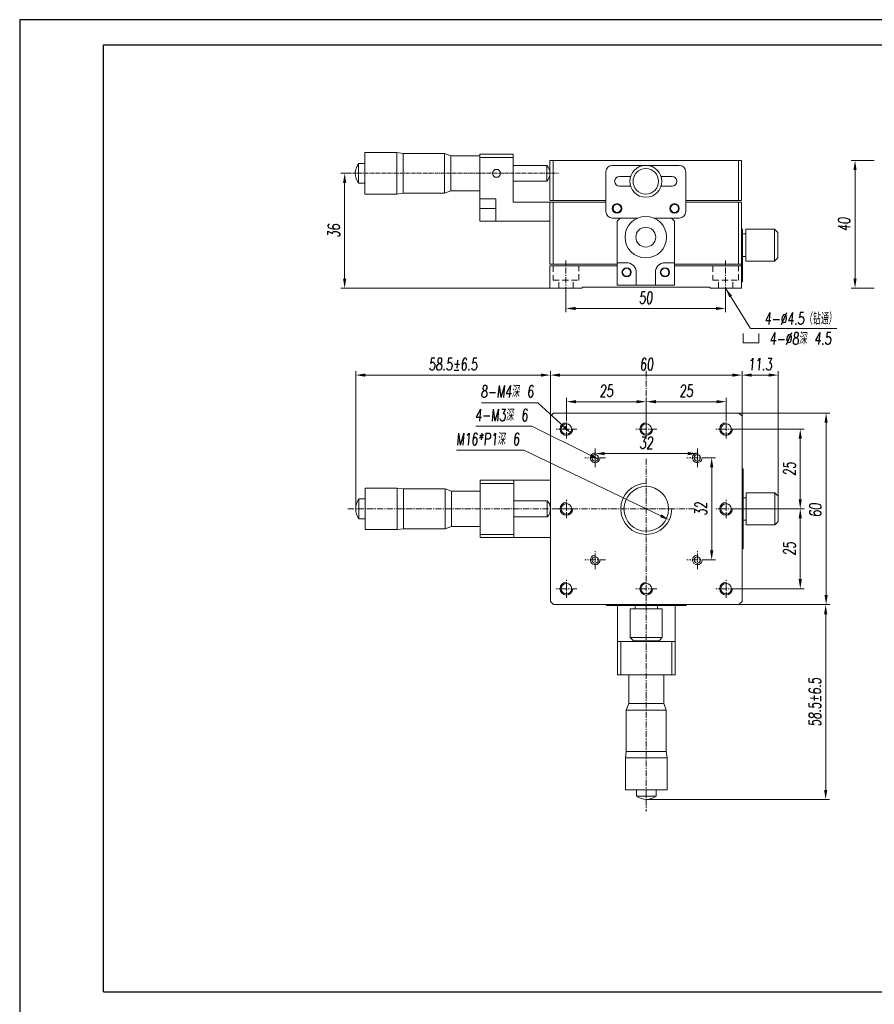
# Model space of a CAD drawing. Header units: millimetres. Extents: x 14258 to 14699, y 59 to 684.
# Tile 7 of 8: x 14258 to 14525, y 375 to 684. Entities that reach past the tile are written whole.
import ezdxf

# ---------------------------------------------------------------- set-up
doc = ezdxf.new("R2010")
doc.units = ezdxf.units.MM
doc.header["$LTSCALE"] = 0.3
doc.linetypes.add('CENTERX2', pattern=[20.32, 12.7, -2.54, 2.54, -2.54])
doc.linetypes.add('DASHED', pattern=[19.05, 12.7, -6.35])
for name, color, linetype, lineweight in [('中心线', 5, 'CENTERX2', 13), ('剖面线', 50, 'Continuous', 13), ('外框', 7, 'Continuous', 30), ('标注', 1, 'Continuous', 18), ('虚线', 6, 'DASHED', 13), ('螺纹线', 3, 'Continuous', 13), ('轮廓线', 7, 'Continuous', 20)]:
    doc.layers.add(name, color=color, linetype=linetype, lineweight=lineweight)
doc.styles.get("Standard").update_dxf_attribs({"font": 'txt.shx', "width": 0.67, "oblique": 5, "bigfont": 'gbcbig.shx'})
doc.dimstyles.new('1.5', dxfattribs={"dimscale": 1.5, "dimtxt": 2.5, "dimasz": 2, "dimexe": 0.8, "dimexo": 0, "dimgap": 1, "dimtad": 1, "dimdec": 1, "dimdsep": 46, "dimtxsty": 'Standard', "dimcen": 0, "dimclrd": 256, "dimclre": 256, "dimclrt": 256, "dimadec": 0, "dimazin": 0, "dimtfac": 1, "dimtdec": 1, "dimtmove": 0, "dimatfit": 3, "dimfxl": 0, "dimtzin": 0, "dimlwd": -1, "dimlwe": -1, "dimarcsym": 0})
doc.dimstyles.new('1.5$3', dxfattribs={"dimscale": 1.5, "dimtxt": 2.5, "dimasz": 2, "dimexe": 0.8, "dimexo": 0, "dimgap": 1, "dimtad": 1, "dimtih": 1, "dimtoh": 1, "dimdec": 1, "dimdsep": 46, "dimtxsty": 'Standard', "dimcen": 0, "dimclrd": 256, "dimclre": 256, "dimclrt": 256, "dimadec": 0, "dimazin": 0, "dimtfac": 1, "dimtdec": 1, "dimtmove": 0, "dimatfit": 3, "dimfxl": 0, "dimtzin": 0, "dimlwd": -1, "dimlwe": -1, "dimarcsym": 0})

# ---------------------------------------------------------------- blocks, each defined once
blk = doc.blocks.new('Y')
at = {"lineweight": 30}
blk.add_line((-4136.76, 2009.27), (-3862.74, 2009.27), dxfattribs=at)
for points in [[(-3857.44, 2213.99), (-4154.44, 2213.99), (-4154.44, 2003.97)], [(-4136.76, 2009.27), (-4136.76, 2208.69), (-3862.74, 2208.69)]]:
    blk.add_lwpolyline(points, dxfattribs=at)
blk = doc.blocks.new('W')
blk.add_blockref('Y', (0, 0))
blk = doc.blocks.new('2')
at = {"layer": '标注', "ltscale": 0.3}
for p, q in [((-5.625, 6.75), (-5.625, 0)), ((-5.625, 0), (3.375, 0)), ((-5.625, 0), (5.625, 0)), ((5.625, 0), (5.625, 6.75))]:
    blk.add_line(p, q, dxfattribs=at)
blk = doc.blocks.new('*D138')
at = {"layer": 'Defpoints', "color": 0, "ltscale": 0.3}
for p in [(14525.37, 639.69), (14519.33, 599.69), (14525.37, 599.69)]:
    blk.add_point(p, dxfattribs=at)
at = {"layer": '标注', "ltscale": 0.3}
for p, q in [((14525.37, 639.69), (14518.13, 639.69)), ((14519.33, 636.69), (14519.33, 602.69)), ((14525.37, 599.69), (14518.13, 599.69))]:
    blk.add_line(p, q, dxfattribs=at)
for points in [[(14518.83, 636.69), (14519.83, 636.69), (14519.33, 639.69)], [(14518.83, 602.69), (14519.83, 602.69), (14519.33, 599.69)]]:
    blk.add_solid(points, dxfattribs=at)
at = {"layer": '标注', "ltscale": 0.3, "insert": (14515.95, 619.69), "char_height": 3.75, "attachment_point": 5, "rotation": 90}
blk.add_mtext('40', dxfattribs=at)
blk = doc.blocks.new('*D144')
at = {"layer": 'Defpoints', "color": 0, "ltscale": 0.3}
for p in [(14473.22, 546.59), (14473.22, 514.59), (14474.44, 514.59)]:
    blk.add_point(p, dxfattribs=at)
at = {"layer": '标注', "ltscale": 0.3}
for p, q in [((14473.22, 546.59), (14475.64, 546.59)), ((14474.44, 543.59), (14474.44, 517.59)), ((14473.22, 514.59), (14475.64, 514.59))]:
    blk.add_line(p, q, dxfattribs=at)
for points in [[(14473.94, 543.59), (14474.94, 543.59), (14474.44, 546.59)], [(14473.94, 517.59), (14474.94, 517.59), (14474.44, 514.59)]]:
    blk.add_solid(points, dxfattribs=at)
at = {"layer": '标注', "ltscale": 0.3, "insert": (14471.06, 530.59), "char_height": 3.75, "attachment_point": 5, "rotation": 90}
blk.add_mtext('32', dxfattribs=at)
blk = doc.blocks.new('*D145')
at = {"layer": 'Defpoints', "color": 0, "ltscale": 0.3}
for p in [(14437.96, 549.5), (14469.96, 549.5), (14469.96, 547.91)]:
    blk.add_point(p, dxfattribs=at)
at = {"layer": '标注', "ltscale": 0.3}
for p, q in [((14437.96, 549.5), (14437.96, 546.71)), ((14469.96, 549.5), (14469.96, 546.71)), ((14440.96, 547.91), (14466.96, 547.91))]:
    blk.add_line(p, q, dxfattribs=at)
for points in [[(14440.96, 548.41), (14440.96, 547.41), (14437.96, 547.91)], [(14466.96, 548.41), (14466.96, 547.41), (14469.96, 547.91)]]:
    blk.add_solid(points, dxfattribs=at)
at = {"layer": '标注', "ltscale": 0.3, "insert": (14453.96, 551.29), "char_height": 3.75, "attachment_point": 5}
blk.add_mtext('32', dxfattribs=at)
blk = doc.blocks.new('*D154')
at = {"layer": 'Defpoints', "color": 0, "ltscale": 0.3}
for p in [(14423.96, 572.49), (14423.96, 559.59), (14362.96, 530.59)]:
    blk.add_point(p, dxfattribs=at)
at = {"layer": '剖面线', "ltscale": 0.3}
for p, q in [((14362.96, 530.59), (14362.96, 573.69)), ((14423.96, 559.59), (14423.96, 573.69)), ((14365.96, 572.49), (14420.96, 572.49))]:
    blk.add_line(p, q, dxfattribs=at)
for points in [[(14365.96, 572.99), (14365.96, 571.99), (14362.96, 572.49)], [(14420.96, 572.99), (14420.96, 571.99), (14423.96, 572.49)]]:
    blk.add_solid(points, dxfattribs=at)
at = {"layer": '剖面线', "ltscale": 0.3, "insert": (14393.46, 575.87), "char_height": 3.75, "attachment_point": 5}
blk.add_mtext('58.5%%p6.5', dxfattribs=at)
blk = doc.blocks.new('*D157')
at = {"layer": 'Defpoints', "color": 0, "ltscale": 0.3}
for p in [(14428.81, 598.23), (14478.81, 598.23), (14478.81, 593.36)]:
    blk.add_point(p, dxfattribs=at)
at = {"layer": '标注', "ltscale": 0.3}
for p, q in [((14428.81, 598.23), (14428.81, 592.16)), ((14478.81, 598.23), (14478.81, 592.16)), ((14431.81, 593.36), (14475.81, 593.36))]:
    blk.add_line(p, q, dxfattribs=at)
for points in [[(14431.81, 593.86), (14431.81, 592.86), (14428.81, 593.36)], [(14475.81, 593.86), (14475.81, 592.86), (14478.81, 593.36)]]:
    blk.add_solid(points, dxfattribs=at)
at = {"layer": '标注', "ltscale": 0.3, "insert": (14453.81, 596.74), "char_height": 3.75, "attachment_point": 5}
blk.add_mtext('50', dxfattribs=at)
blk = doc.blocks.new('*D159')
at = {"layer": 'Defpoints', "color": 0, "ltscale": 0.3}
for p in [(14483.96, 530.59), (14482.22, 505.59), (14502.18, 505.59)]:
    blk.add_point(p, dxfattribs=at)
at = {"layer": '标注', "ltscale": 0.3}
for p, q in [((14483.96, 530.59), (14503.38, 530.59)), ((14502.18, 527.59), (14502.18, 508.59)), ((14482.22, 505.59), (14503.38, 505.59))]:
    blk.add_line(p, q, dxfattribs=at)
for points in [[(14501.68, 527.59), (14502.68, 527.59), (14502.18, 530.59)], [(14501.68, 508.59), (14502.68, 508.59), (14502.18, 505.59)]]:
    blk.add_solid(points, dxfattribs=at)
at = {"layer": '标注', "ltscale": 0.3, "insert": (14498.81, 518.09), "char_height": 3.75, "attachment_point": 5, "rotation": 90}
blk.add_mtext('25', dxfattribs=at)
blk = doc.blocks.new('*D160')
at = {"layer": 'Defpoints', "color": 0, "ltscale": 0.3}
for p in [(14482.22, 555.59), (14482.22, 530.59), (14502.18, 530.59)]:
    blk.add_point(p, dxfattribs=at)
at = {"layer": '标注', "ltscale": 0.3}
for p, q in [((14482.22, 555.59), (14503.38, 555.59)), ((14502.18, 552.59), (14502.18, 533.59)), ((14482.22, 530.59), (14503.38, 530.59))]:
    blk.add_line(p, q, dxfattribs=at)
for points in [[(14501.68, 552.59), (14502.68, 552.59), (14502.18, 555.59)], [(14501.68, 533.59), (14502.68, 533.59), (14502.18, 530.59)]]:
    blk.add_solid(points, dxfattribs=at)
at = {"layer": '标注', "ltscale": 0.3, "insert": (14498.81, 543.09), "char_height": 3.75, "attachment_point": 5, "rotation": 90}
blk.add_mtext('25', dxfattribs=at)
blk = doc.blocks.new('*D161')
at = {"layer": 'Defpoints', "color": 0, "ltscale": 0.3}
for p in [(14482.96, 560.59), (14482.96, 500.59), (14510.27, 500.59)]:
    blk.add_point(p, dxfattribs=at)
at = {"layer": '标注', "ltscale": 0.3}
for p, q in [((14482.96, 560.59), (14511.47, 560.59)), ((14510.27, 557.59), (14510.27, 503.59)), ((14482.96, 500.59), (14511.47, 500.59))]:
    blk.add_line(p, q, dxfattribs=at)
for points in [[(14509.77, 557.59), (14510.77, 557.59), (14510.27, 560.59)], [(14509.77, 503.59), (14510.77, 503.59), (14510.27, 500.59)]]:
    blk.add_solid(points, dxfattribs=at)
at = {"layer": '标注', "ltscale": 0.3, "insert": (14506.9, 530.18), "char_height": 3.75, "attachment_point": 5, "rotation": 90}
blk.add_mtext('60', dxfattribs=at)
blk = doc.blocks.new('*D163')
at = {"layer": 'Defpoints', "color": 0, "ltscale": 0.3}
for p in [(14427.49, 556.95), (14430.43, 554.24)]:
    blk.add_point(p, dxfattribs=at)
at = {"layer": '标注', "ltscale": 0.3}
for p, q in [((14402.37, 563.84), (14419.99, 563.84)), ((14419.99, 563.84), (14428.23, 556.27))]:
    blk.add_line(p, q, dxfattribs=at)
blk.add_solid([(14428.56, 556.64), (14427.89, 555.9), (14430.43, 554.24)], dxfattribs=at)
at = {"layer": '标注', "ltscale": 0.3, "insert": (14410.43, 567.36), "char_height": 3.75, "attachment_point": 5}
blk.add_mtext('8-M4深 6', dxfattribs=at)
blk = doc.blocks.new('*D164')
at = {"layer": 'Defpoints', "color": 0, "ltscale": 0.3}
for p in [(14446.75, 534.05), (14461.18, 527.14)]:
    blk.add_point(p, dxfattribs=at)
at = {"layer": '标注', "ltscale": 0.3}
for p, q in [((14394.58, 548.95), (14415.6, 548.95)), ((14415.6, 548.95), (14458.47, 528.43))]:
    blk.add_line(p, q, dxfattribs=at)
blk.add_solid([(14458.69, 528.88), (14458.26, 527.98), (14461.18, 527.14)], dxfattribs=at)
at = {"layer": '标注', "ltscale": 0.3, "insert": (14404.34, 552.47), "char_height": 3.75, "attachment_point": 5}
blk.add_mtext('M16*P1深 6', dxfattribs=at)
blk = doc.blocks.new('*D165')
at = {"layer": 'Defpoints', "color": 0, "ltscale": 0.3}
for p in [(14436.62, 547.26), (14439.31, 545.92)]:
    blk.add_point(p, dxfattribs=at)
at = {"layer": '标注', "ltscale": 0.3}
for p, q in [((14400.57, 556.45), (14418.14, 556.45)), ((14418.14, 556.45), (14436.62, 547.26))]:
    blk.add_line(p, q, dxfattribs=at)
blk.add_solid([(14436.85, 547.7), (14436.4, 546.81), (14439.31, 545.92)], dxfattribs=at)
at = {"layer": '标注', "ltscale": 0.3, "insert": (14408.6, 559.97), "char_height": 3.75, "attachment_point": 5}
blk.add_mtext('4-M3深 6', dxfattribs=at)
blk = doc.blocks.new('*D166')
at = {"layer": 'Defpoints', "color": 0, "ltscale": 0.3}
for p in [(14453.96, 564.16), (14428.96, 558.5), (14453.96, 560.59)]:
    blk.add_point(p, dxfattribs=at)
at = {"layer": '标注', "ltscale": 0.3}
for p, q in [((14428.96, 558.5), (14428.96, 565.36)), ((14453.96, 560.59), (14453.96, 565.36)), ((14431.96, 564.16), (14450.96, 564.16))]:
    blk.add_line(p, q, dxfattribs=at)
for points in [[(14431.96, 564.66), (14431.96, 563.66), (14428.96, 564.16)], [(14450.96, 564.66), (14450.96, 563.66), (14453.96, 564.16)]]:
    blk.add_solid(points, dxfattribs=at)
at = {"layer": '标注', "ltscale": 0.3, "insert": (14441.46, 567.54), "char_height": 3.75, "attachment_point": 5}
blk.add_mtext('25', dxfattribs=at)
blk = doc.blocks.new('*D167')
at = {"layer": 'Defpoints', "color": 0, "ltscale": 0.3}
for p in [(14478.96, 564.16), (14478.96, 558.5), (14453.96, 557.59)]:
    blk.add_point(p, dxfattribs=at)
at = {"layer": '标注', "ltscale": 0.3}
for p, q in [((14453.96, 557.59), (14453.96, 565.36)), ((14478.96, 558.5), (14478.96, 565.36)), ((14456.96, 564.16), (14475.96, 564.16))]:
    blk.add_line(p, q, dxfattribs=at)
for points in [[(14456.96, 564.66), (14456.96, 563.66), (14453.96, 564.16)], [(14475.96, 564.66), (14475.96, 563.66), (14478.96, 564.16)]]:
    blk.add_solid(points, dxfattribs=at)
at = {"layer": '标注', "ltscale": 0.3, "insert": (14466.46, 567.54), "char_height": 3.75, "attachment_point": 5}
blk.add_mtext('25', dxfattribs=at)
blk = doc.blocks.new('*D168')
at = {"layer": 'Defpoints', "color": 0, "ltscale": 0.3}
for p in [(14483.96, 572.49), (14423.96, 559.59), (14483.96, 559.59)]:
    blk.add_point(p, dxfattribs=at)
at = {"layer": '标注', "ltscale": 0.3}
for p, q in [((14423.96, 559.59), (14423.96, 573.69)), ((14483.96, 559.59), (14483.96, 573.69)), ((14426.96, 572.49), (14480.96, 572.49))]:
    blk.add_line(p, q, dxfattribs=at)
for points in [[(14426.96, 572.99), (14426.96, 571.99), (14423.96, 572.49)], [(14480.96, 572.99), (14480.96, 571.99), (14483.96, 572.49)]]:
    blk.add_solid(points, dxfattribs=at)
at = {"layer": '标注', "ltscale": 0.3, "insert": (14454.06, 575.87), "char_height": 3.75, "attachment_point": 5}
blk.add_mtext('60', dxfattribs=at)
blk = doc.blocks.new('*D169')
at = {"layer": 'Defpoints', "color": 0, "ltscale": 0.3}
for p in [(14482.96, 500.59), (14510.14, 500.59), (14453.96, 439.59)]:
    blk.add_point(p, dxfattribs=at)
at = {"layer": '剖面线', "ltscale": 0.3}
for p, q in [((14482.96, 500.59), (14511.34, 500.59)), ((14510.14, 442.59), (14510.14, 497.59)), ((14453.96, 439.59), (14511.34, 439.59))]:
    blk.add_line(p, q, dxfattribs=at)
for points in [[(14509.64, 497.59), (14510.64, 497.59), (14510.14, 500.59)], [(14509.64, 442.59), (14510.64, 442.59), (14510.14, 439.59)]]:
    blk.add_solid(points, dxfattribs=at)
at = {"layer": '剖面线', "ltscale": 0.3, "insert": (14506.77, 470.09), "char_height": 3.75, "attachment_point": 5, "rotation": 90}
blk.add_mtext('58.5%%p6.5', dxfattribs=at)
blk = doc.blocks.new('*D173')
at = {"layer": 'Defpoints', "color": 0, "ltscale": 0.3}
for p in [(14495.26, 572.49), (14483.96, 546.98), (14495.26, 534.59)]:
    blk.add_point(p, dxfattribs=at)
at = {"layer": '标注', "ltscale": 0.3}
for p, q in [((14483.96, 546.98), (14483.96, 573.69)), ((14495.26, 534.59), (14495.26, 573.69)), ((14486.96, 572.49), (14492.26, 572.49))]:
    blk.add_line(p, q, dxfattribs=at)
for points in [[(14486.96, 572.99), (14486.96, 571.99), (14483.96, 572.49)], [(14492.26, 572.99), (14492.26, 571.99), (14495.26, 572.49)]]:
    blk.add_solid(points, dxfattribs=at)
at = {"layer": '标注', "ltscale": 0.3, "insert": (14489.61, 575.87), "char_height": 3.75, "attachment_point": 5}
blk.add_mtext('11.3', dxfattribs=at)
blk = doc.blocks.new('*D174')
at = {"layer": 'Defpoints', "color": 0, "ltscale": 0.3}
for p in [(14360.28, 635.69), (14359.51, 599.69), (14423.81, 599.69)]:
    blk.add_point(p, dxfattribs=at)
at = {"layer": '标注', "ltscale": 0.3}
for p, q in [((14360.28, 635.69), (14358.31, 635.69)), ((14359.51, 632.69), (14359.51, 602.69)), ((14423.81, 599.69), (14358.31, 599.69))]:
    blk.add_line(p, q, dxfattribs=at)
for points in [[(14359.01, 632.69), (14360.01, 632.69), (14359.51, 635.69)], [(14359.01, 602.69), (14360.01, 602.69), (14359.51, 599.69)]]:
    blk.add_solid(points, dxfattribs=at)
at = {"layer": '标注', "ltscale": 0.3, "insert": (14356.13, 617.69), "char_height": 3.75, "attachment_point": 5, "rotation": 90}
blk.add_mtext('36', dxfattribs=at)

msp = doc.modelspace()

# ---------------------------------------------------------------- linework, layer by layer
at = {"layer": '中心线', "ltscale": 0.3}
msp.add_line((14360.28, 635.69), (14426.47, 635.69), dxfattribs=at)
at = {"layer": '中心线', "ltscale": 0.5}
for p, q in [((14428.81, 598.23), (14428.81, 608.35)), ((14478.81, 598.23), (14478.81, 608.35)), ((14453.96, 573.88), (14453.96, 553.59)), ((14428.96, 552.68), (14428.96, 558.5)), ((14453.96, 552.68), (14453.96, 558.5)), ((14478.96, 552.68), (14478.96, 558.5)), ((14432.22, 555.59), (14425.7, 555.59)), ((14457.22, 555.59), (14450.7, 555.59)), ((14482.22, 555.59), (14475.7, 555.59)), ((14437.96, 543.68), (14437.96, 549.5)), ((14469.96, 543.68), (14469.96, 549.5)), ((14441.22, 546.59), (14434.7, 546.59)), ((14453.96, 546.3), (14453.96, 435.81)), ((14473.22, 546.59), (14466.7, 546.59)), ((14469.1, 530.59), (14360.4, 530.59)), ((14432.22, 530.59), (14425.7, 530.59)), ((14428.96, 527.68), (14428.96, 533.5)), ((14497.44, 530.59), (14475.7, 530.59)), ((14482.22, 530.59), (14475.7, 530.59)), ((14478.96, 527.68), (14478.96, 533.5)), ((14437.96, 511.68), (14437.96, 517.5)), ((14469.96, 511.68), (14469.96, 517.5)), ((14441.22, 514.59), (14434.7, 514.59)), ((14473.22, 514.59), (14466.7, 514.59)), ((14428.96, 502.68), (14428.96, 508.5)), ((14478.96, 502.68), (14478.96, 508.5)), ((14432.22, 505.59), (14425.7, 505.59)), ((14457.22, 505.59), (14450.7, 505.59)), ((14482.22, 505.59), (14475.7, 505.59))]:
    msp.add_line(p, q, dxfattribs=at)
at = {"layer": '标注', "ltscale": 0.3}
msp.add_line((14513.62, 587.08), (14486.56, 587.08), dxfattribs=at)
at = {"layer": '虚线', "ltscale": 0.5}
for p, q in [((14424.81, 606.69), (14424.81, 602.19)), ((14432.81, 602.19), (14432.81, 606.69)), ((14474.81, 606.69), (14474.81, 602.19)), ((14482.81, 602.19), (14482.81, 606.69)), ((14424.81, 602.19), (14432.81, 602.19)), ((14426.56, 599.69), (14426.56, 602.19)), ((14431.06, 599.69), (14431.06, 602.19)), ((14474.81, 602.19), (14482.81, 602.19)), ((14476.56, 599.69), (14476.56, 602.19)), ((14481.06, 599.69), (14481.06, 602.19))]:
    msp.add_line(p, q, dxfattribs=at)
at = {"layer": '螺纹线', "ltscale": 0.3}
for centre in [(14428.96, 555.59), (14453.96, 555.59), (14478.96, 555.59), (14428.96, 530.59), (14478.96, 530.59), (14428.96, 505.59), (14453.96, 505.59), (14478.96, 505.59)]:
    msp.add_arc(centre, 2, 90, 0, dxfattribs=at)
at = {"layer": '螺纹线'}
for centre, radius, start, end in [((14437.96, 546.59), 1.5, 89.9072, 0.0928), ((14469.96, 546.59), 1.5, 89.9072, 0.0928), ((14453.96, 530.59), 8, 90, 0), ((14437.96, 514.59), 1.5, 89.9072, 0.0928), ((14469.96, 514.59), 1.5, 89.9072, 0.0928)]:
    msp.add_arc(centre, radius, start, end, dxfattribs=at)
at = {"layer": '轮廓线'}
for p, q in [((14365.81, 629.19), (14365.81, 642.19)), ((14375.81, 642.19), (14365.81, 642.19)), ((14365.81, 642.19), (14375.81, 642.19)), ((14375.81, 629.19), (14375.81, 642.19)), ((14377.81, 641.94), (14375.81, 642.19)), ((14377.81, 641.94), (14377.81, 629.44)), ((14390.81, 641.94), (14377.81, 641.94)), ((14390.81, 641.94), (14390.81, 629.44)), ((14392.81, 641.19), (14390.81, 641.94)), ((14401.81, 620.69), (14401.81, 641.69)), ((14412.31, 641.69), (14401.81, 641.69)), ((14412.31, 626.69), (14412.31, 641.69)), ((14363.81, 632.59), (14363.81, 638.79)), ((14365.81, 638.79), (14363.81, 638.79)), ((14363.81, 638.79), (14365.81, 638.79)), ((14392.81, 641.19), (14392.81, 630.19)), ((14401.81, 641.19), (14392.81, 641.19)), ((14401.81, 640.69), (14412.31, 640.69)), ((14423.81, 627.19), (14423.81, 639.69)), ((14423.81, 639.69), (14483.81, 639.69)), ((14424.81, 639.69), (14424.81, 627.19)), ((14482.81, 627.19), (14482.81, 639.69)), ((14483.81, 639.69), (14483.81, 627.19)), ((14422.81, 638.19), (14412.31, 638.19)), ((14422.81, 633.19), (14422.81, 638.19)), ((14441.31, 623.69), (14441.31, 636.19)), ((14443.31, 638.19), (14464.31, 638.19)), ((14466.31, 636.19), (14466.31, 623.69)), ((14365.81, 632.59), (14363.81, 632.59)), ((14363.81, 632.59), (14365.81, 632.59)), ((14422.81, 633.19), (14412.31, 633.19)), ((14445.56, 634.69), (14449.05, 634.69)), ((14458.58, 634.69), (14462.06, 634.69)), ((14375.81, 629.19), (14365.81, 629.19)), ((14365.81, 629.19), (14375.81, 629.19)), ((14377.81, 629.44), (14375.81, 629.19)), ((14390.81, 629.44), (14377.81, 629.44)), ((14392.81, 630.19), (14390.81, 629.44)), ((14401.81, 630.19), (14392.81, 630.19)), ((14449.05, 631.69), (14445.56, 631.69)), ((14462.06, 631.69), (14458.58, 631.69)), ((14401.81, 627.69), (14406.81, 627.69)), ((14406.81, 620.69), (14406.81, 627.69)), ((14412.31, 626.69), (14441.31, 626.69)), ((14423.81, 627.19), (14441.31, 627.19)), ((14423.81, 607.19), (14423.81, 626.69)), ((14424.81, 626.69), (14424.81, 607.19)), ((14466.31, 627.19), (14483.81, 627.19)), ((14466.31, 626.69), (14483.81, 626.69)), ((14482.81, 607.19), (14482.81, 626.69)), ((14483.81, 599.69), (14483.81, 626.69)), ((14406.81, 624.69), (14401.81, 624.69)), ((14401.81, 620.69), (14423.81, 620.69)), ((14451.32, 621.69), (14443.31, 621.69)), ((14444.81, 620.69), (14445.81, 621.69)), ((14444.81, 620.69), (14444.81, 600.69)), ((14464.31, 621.69), (14456.31, 621.69)), ((14461.81, 621.69), (14462.81, 620.69)), ((14462.81, 600.69), (14462.81, 620.69)), ((14484.11, 618.19), (14483.81, 618.19)), ((14484.11, 601.69), (14484.11, 618.19)), ((14494.11, 618.19), (14485.11, 618.19)), ((14485.11, 618.19), (14494.11, 618.19)), ((14485.11, 608.19), (14485.11, 618.19)), ((14495.11, 617.19), (14494.11, 618.19)), ((14494.11, 618.19), (14494.11, 608.19)), ((14495.11, 617.19), (14495.11, 609.19)), ((14483.81, 616.19), (14484.11, 616.19)), ((14485.11, 616.69), (14484.11, 616.69)), ((14444.81, 607.69), (14447.81, 607.69)), ((14459.81, 607.69), (14462.81, 607.69)), ((14485.11, 609.69), (14484.11, 609.69)), ((14494.11, 608.19), (14485.11, 608.19)), ((14485.11, 608.19), (14494.11, 608.19)), ((14495.11, 609.19), (14494.11, 608.19)), ((14423.81, 607.19), (14444.81, 607.19)), ((14444.81, 606.69), (14423.81, 606.69)), ((14423.81, 599.69), (14423.81, 606.69)), ((14450.81, 604.69), (14450.81, 600.69)), ((14456.81, 600.69), (14456.81, 604.69)), ((14462.81, 607.19), (14483.81, 607.19)), ((14483.81, 606.69), (14462.81, 606.69)), ((14484.11, 603.69), (14483.81, 603.69)), ((14484.11, 601.69), (14483.81, 601.69)), ((14433.81, 599.69), (14423.81, 599.69)), ((14434.11, 599.99), (14433.81, 599.69)), ((14473.81, 599.99), (14434.11, 599.99)), ((14444.81, 600.69), (14462.81, 600.69)), ((14474.11, 599.69), (14473.81, 599.99)), ((14483.81, 599.69), (14474.11, 599.69)), ((14423.96, 559.59), (14424.96, 560.59)), ((14423.96, 559.59), (14423.96, 501.59)), ((14482.96, 560.59), (14424.96, 560.59)), ((14482.96, 560.59), (14483.96, 559.59)), ((14483.96, 501.59), (14483.96, 559.59)), ((14484.26, 543.09), (14483.96, 543.09)), ((14484.26, 518.09), (14484.26, 543.09)), ((14483.96, 541.09), (14484.26, 541.09)), ((14365.96, 524.09), (14365.96, 537.09)), ((14375.96, 537.09), (14365.96, 537.09)), ((14375.96, 524.09), (14375.96, 537.09)), ((14377.96, 536.84), (14375.96, 537.09)), ((14377.96, 524.34), (14377.96, 536.84)), ((14390.96, 536.84), (14377.96, 536.84)), ((14390.96, 536.84), (14390.96, 524.34)), ((14392.96, 536.09), (14390.96, 536.84)), ((14401.96, 521.59), (14401.96, 539.59)), ((14401.96, 539.59), (14423.96, 539.59)), ((14412.46, 538.59), (14401.96, 538.59)), ((14412.46, 521.59), (14412.46, 539.59)), ((14363.96, 527.49), (14363.96, 533.69)), ((14365.96, 533.69), (14363.96, 533.69)), ((14392.96, 525.09), (14392.96, 536.09)), ((14401.96, 536.09), (14392.96, 536.09)), ((14485.26, 534.09), (14484.26, 534.09)), ((14494.26, 535.59), (14485.26, 535.59)), ((14485.26, 525.59), (14485.26, 535.59)), ((14494.26, 535.59), (14494.26, 525.59)), ((14495.26, 534.59), (14494.26, 535.59)), ((14495.26, 534.59), (14495.26, 526.59)), ((14422.96, 533.09), (14412.46, 533.09)), ((14422.96, 528.09), (14422.96, 533.09)), ((14365.96, 527.49), (14363.96, 527.49)), ((14422.96, 528.09), (14412.46, 528.09)), ((14377.96, 524.34), (14375.96, 524.09)), ((14390.96, 524.34), (14377.96, 524.34)), ((14392.96, 525.09), (14390.96, 524.34)), ((14401.96, 525.09), (14392.96, 525.09)), ((14485.26, 527.09), (14484.26, 527.09)), ((14494.26, 525.59), (14485.26, 525.59)), ((14495.26, 526.59), (14494.26, 525.59)), ((14375.96, 524.09), (14365.96, 524.09)), ((14412.46, 522.59), (14401.96, 522.59)), ((14401.96, 521.59), (14423.96, 521.59)), ((14484.26, 520.09), (14483.96, 520.09)), ((14484.26, 518.09), (14483.96, 518.09)), ((14424.96, 500.59), (14423.96, 501.59)), ((14424.96, 500.59), (14482.96, 500.59)), ((14441.46, 500.59), (14441.46, 500.29)), ((14441.46, 500.29), (14466.46, 500.29)), ((14443.46, 500.29), (14443.46, 500.59)), ((14444.96, 478.59), (14444.96, 500.29)), ((14450.46, 500.29), (14450.46, 499.29)), ((14457.46, 500.29), (14457.46, 499.29)), ((14462.96, 478.59), (14462.96, 500.29)), ((14464.46, 500.59), (14464.46, 500.29)), ((14466.46, 500.59), (14466.46, 500.29)), ((14483.96, 501.59), (14482.96, 500.59)), ((14448.96, 499.29), (14458.96, 499.29)), ((14448.96, 499.29), (14448.96, 490.29)), ((14448.96, 490.29), (14448.96, 499.29)), ((14458.96, 499.29), (14458.96, 490.29)), ((14458.96, 490.29), (14458.96, 499.29)), ((14462.96, 489.09), (14444.96, 489.09)), ((14445.96, 489.09), (14445.96, 478.59)), ((14458.96, 490.29), (14448.96, 490.29)), ((14449.96, 489.29), (14448.96, 490.29)), ((14457.96, 489.29), (14449.96, 489.29)), ((14451.46, 489.29), (14451.46, 489.09)), ((14456.46, 489.29), (14456.46, 489.09)), ((14457.96, 489.29), (14458.96, 490.29)), ((14461.96, 489.09), (14461.96, 478.59)), ((14444.96, 478.59), (14462.96, 478.59)), ((14448.46, 478.59), (14448.46, 469.59)), ((14459.46, 478.59), (14459.46, 469.59)), ((14448.46, 469.59), (14447.71, 467.59)), ((14448.46, 469.59), (14459.46, 469.59)), ((14459.46, 469.59), (14460.21, 467.59)), ((14447.71, 467.59), (14460.21, 467.59)), ((14447.71, 467.59), (14447.71, 454.59)), ((14460.21, 467.59), (14460.21, 454.59)), ((14447.71, 454.59), (14447.46, 452.59)), ((14447.71, 454.59), (14460.21, 454.59)), ((14460.21, 454.59), (14460.46, 452.59)), ((14460.46, 452.59), (14447.46, 452.59)), ((14447.46, 452.59), (14447.46, 442.59)), ((14447.46, 442.59), (14447.46, 452.59)), ((14460.46, 452.59), (14460.46, 442.59)), ((14460.46, 442.59), (14460.46, 452.59)), ((14460.46, 442.59), (14447.46, 442.59)), ((14450.86, 442.59), (14450.86, 440.59)), ((14450.86, 440.59), (14450.86, 442.59)), ((14457.06, 442.59), (14457.06, 440.59)), ((14457.06, 440.59), (14457.06, 442.59)), ((14457.06, 440.59), (14450.86, 440.59))]:
    msp.add_line(p, q, dxfattribs=at)
for centre, radius in [((14407.06, 635.69), 1.25), ((14453.81, 633.19), 5), ((14453.81, 633.19), 4), ((14444.81, 624.69), 1.5), ((14462.81, 624.69), 1.5), ((14444.81, 624.69), 1.25), ((14462.81, 624.69), 1.25), ((14453.81, 615.69), 6.5), ((14453.81, 615.69), 3.1), ((14447.81, 604.69), 1.45), ((14447.81, 604.69), 1.25), ((14459.81, 604.69), 1.45), ((14459.81, 604.69), 1.25), ((14428.96, 555.59), 1.65), ((14453.96, 555.59), 1.65), ((14478.96, 555.59), 1.65), ((14437.96, 546.59), 1), ((14469.96, 546.59), 1), ((14453.96, 530.59), 7), ((14428.96, 530.59), 1.65), ((14478.96, 530.59), 1.65), ((14437.96, 514.59), 1), ((14469.96, 514.59), 1), ((14428.96, 505.59), 1.65), ((14453.96, 505.59), 1.65), ((14478.96, 505.59), 1.65)]:
    msp.add_circle(centre, radius, dxfattribs=at)
for centre, radius, start, end in [((14368.12, 635.69), 5.3, 144.2426, 215.7574), ((14420.19, 635.69), 3.62, 316.3972, 43.6028), ((14443.31, 636.19), 2, 90, 180), ((14464.31, 636.19), 2, 0, 90), ((14445.56, 633.19), 1.5, 90, 270), ((14462.06, 633.19), 1.5, 270, 90), ((14443.31, 623.69), 2, 180, 270), ((14464.31, 623.69), 2, 270, 360), ((14447.81, 604.69), 3, 360, 90), ((14459.81, 604.69), 3, 90, 180), ((14368.27, 530.59), 5.3, 144.2426, 215.7574), ((14420.34, 530.59), 3.62, 316.3972, 43.6028), ((14453.96, 444.9), 5.3, 234.2426, 305.7574)]:
    msp.add_arc(centre, radius, start, end, dxfattribs=at)

# ---------------------------------------------------------------- block references
at = {"layer": '中心线', "xscale": 0.4335648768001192, "yscale": 0.4335648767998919, "zscale": 0.4335648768}
msp.add_blockref('2', (14486.75, 582.64), dxfattribs=at)
at = {"layer": '外框', "lineweight": 25, "xscale": 1.487159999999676, "yscale": 1.487160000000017, "zscale": 1.48716}
msp.add_blockref('W', (20436.06, -2608.75), dxfattribs=at)

# ---------------------------------------------------------------- texts
at = {"layer": '标注', "ltscale": 0.3, "insert": (14502.23, 587.08), "char_height": 3.746, "attachment_point": 5}
msp.add_mtext('4-%%C4.5（钻通）\\P4-%%C8深 4.5', dxfattribs=at)

# ---------------------------------------------------------------- dimensions: what is measured, and where the dimension line sits
at = {"layer": '剖面线', "ltscale": 0.3}
dim = msp.add_linear_dim(base=(14423.96, 572.49), p1=(14362.96, 530.59), p2=(14423.96, 559.59), text='58.5%%p6.5', dimstyle='1.5', dxfattribs=at)
dim.commit()
dim.dimension.update_dxf_attribs({"geometry": '*D154', "text_midpoint": (14393.46, 575.87)})
dim = msp.add_linear_dim(base=(14510.14, 500.59), p1=(14453.96, 439.59), p2=(14482.96, 500.59), angle=90, text='58.5%%p6.5', dimstyle='1.5', dxfattribs=at)
dim.commit()
dim.dimension.update_dxf_attribs({"geometry": '*D169', "text_midpoint": (14506.77, 470.09)})
at = {"layer": '标注', "ltscale": 0.3}
for base, p1, p2, picture, middle in [((14519.33, 599.69), (14525.37, 639.69), (14525.37, 599.69), '*D138', (14515.95, 619.69)), ((14359.51, 599.69), (14360.28, 635.69), (14423.81, 599.69), '*D174', (14356.13, 617.69)), ((14502.18, 530.59), (14482.22, 555.59), (14482.22, 530.59), '*D160', (14498.81, 543.09)), ((14474.44, 514.59), (14473.22, 546.59), (14473.22, 514.59), '*D144', (14471.06, 530.59)), ((14502.18, 505.59), (14483.96, 530.59), (14482.22, 505.59), '*D159', (14498.81, 518.09))]:
    dim = msp.add_linear_dim(base=base, p1=p1, p2=p2, angle=90, dimstyle='1.5', dxfattribs=at)
    dim.commit()
    dim.dimension.update_dxf_attribs({"geometry": picture, "text_midpoint": middle})
for base, p1, p2, picture, middle in [((14478.81, 593.36), (14428.81, 598.23), (14478.81, 598.23), '*D157', (14453.81, 596.74)), ((14495.26, 572.49), (14483.96, 546.98), (14495.26, 534.59), '*D173', (14489.61, 575.87)), ((14453.96, 564.16), (14428.96, 558.5), (14453.96, 560.59), '*D166', (14441.46, 567.54)), ((14478.96, 564.16), (14453.96, 557.59), (14478.96, 558.5), '*D167', (14466.46, 567.54))]:
    dim = msp.add_linear_dim(base=base, p1=p1, p2=p2, dimstyle='1.5', dxfattribs=at)
    dim.commit()
    dim.dimension.update_dxf_attribs({"geometry": picture, "text_midpoint": middle})
for base, p1, p2, picture, middle in [((14483.96, 572.49), (14423.96, 559.59), (14483.96, 559.59), '*D168', (14454.06, 572.49)), ((14469.96, 547.91), (14437.96, 549.5), (14469.96, 549.5), '*D145', (14453.96, 547.91))]:
    dim = msp.add_linear_dim(base=base, p1=p1, p2=p2, dimstyle='1.5', dxfattribs=at)
    dim.commit()
    dim.dimension.update_dxf_attribs({"geometry": picture, "text_midpoint": middle, "dimtype": 160})
for p1, p2, text, picture, middle in [((14427.49, 556.95), (14430.43, 554.24), '8-M4深 6', '*D163', (14419.99, 563.84)), ((14436.62, 547.26), (14439.31, 545.92), '4-M3深 6', '*D165', (14418.14, 556.45)), ((14446.75, 534.05), (14461.18, 527.14), 'M16*P1深 6', '*D164', (14415.6, 548.95))]:
    dim = msp.add_diameter_dim_2p(p1=p1, p2=p2, text=text, dimstyle='1.5$3', override={"dimtmove": 1}, dxfattribs=at)
    dim.commit()
    dim.dimension.update_dxf_attribs({"geometry": picture, "text_midpoint": middle, "dimtype": 163})
dim = msp.add_linear_dim(base=(14510.27, 500.59), p1=(14482.96, 560.59), p2=(14482.96, 500.59), angle=90, dimstyle='1.5', dxfattribs=at)
dim.commit()
dim.dimension.update_dxf_attribs({"geometry": '*D161', "text_midpoint": (14510.27, 530.18), "dimtype": 160})

# ---------------------------------------------------------------- leaders
msp.add_leader([(14478.81, 599.69), (14486.56, 587.08)], dimstyle='1.5', override={"dimgap": 1, "dimtad": 0}, dxfattribs=at)

doc.saveas('drawing.dxf')
